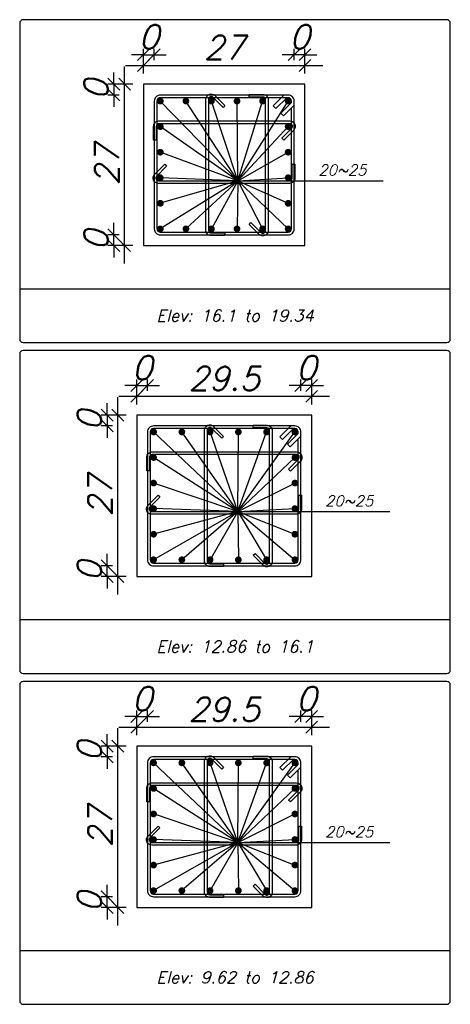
# Model space of a CAD drawing. Header units: inches. Extents: x 826 to 1034, y 702 to 834.
# Tile 17 of 93: x 919.25 to 922.86, y 724.19 to 732.45. Entities that reach past the tile are written whole.
import ezdxf
from ezdxf.enums import TextEntityAlignment as Align

# ---------------------------------------------------------------- set-up
doc = ezdxf.new("R2010")
doc.units = ezdxf.units.IN
doc.header["$MEASUREMENT"] = 0
doc.layers.add('SAZE_DRAWINGS', color=7, linetype='Continuous')
doc.styles.add('SAZE_STYLE', font='romansp.shx', dxfattribs={"oblique": 15})
doc.styles.add('SAZE_STYLE1', font='romant.shx', dxfattribs={"oblique": 15})
doc.dimstyles.new('SAZE_DIM_STYLE', dxfattribs={"dimtxt": 0.2, "dimasz": 0.2, "dimexe": 0.1, "dimexo": 0.05, "dimgap": 0.05, "dimtad": 0, "dimzin": 0, "dimdsep": 46, "dimtxsty": 'SAZE_STYLE', "dimcen": 0.09, "dimclrd": 2, "dimclre": 2, "dimclrt": 3, "dimadec": 0, "dimazin": 0, "dimtfac": 1, "dimtdec": 4, "dimtix": 1, "dimtmove": 1, "dimatfit": 3, "dimfxl": 1, "dimtolj": 1, "dimtzin": 0, "dimarcsym": 0})

# ---------------------------------------------------------------- blocks, each defined once
blk = doc.blocks.new('_Oblique')
at = {"color": 0, "linetype": 'ByBlock', "lineweight": -2}
blk.add_line((-0.5, -0.5), (0.5, 0.5), dxfattribs=at)
blk = doc.blocks.new('*D3677')
at = {"layer": 'Defpoints', "color": 0, "transparency": 16777216}
for p in [(920.2301, 726.5604), (920.3204, 726.6055), (920.3204, 726.5604)]:
    blk.add_point(p, dxfattribs=at)
at = {"layer": 'SAZE_DRAWINGS', "color": 2, "lineweight": -2, "transparency": 16777216}
for p, q in [((920.2301, 726.5604), (920.2301, 726.6555)), ((920.3204, 726.5604), (920.3204, 726.6555)), ((920.2301, 726.6055), (920.1301, 726.6055)), ((920.2301, 726.6055), (920.3204, 726.6055)), ((920.3204, 726.6055), (920.4204, 726.6055))]:
    blk.add_line(p, q, dxfattribs=at)
at = {"layer": 'SAZE_DRAWINGS', "color": 2, "lineweight": -2, "transparency": 16777216, "xscale": 0.1, "yscale": 0.1, "zscale": 0.1}
blk.add_blockref('_Oblique', (920.2301, 726.6055), dxfattribs=at)
at = {"layer": 'SAZE_DRAWINGS', "color": 2, "lineweight": -2, "transparency": 16777216, "xscale": 0.1, "yscale": 0.1, "zscale": 0.1, "rotation": 180}
blk.add_blockref('_Oblique', (920.3204, 726.6055), dxfattribs=at)
at = {"layer": 'SAZE_DRAWINGS', "color": 3, "transparency": 16777216, "insert": (920.2753, 726.7555), "char_height": 0.2, "attachment_point": 5, "style": 'SAZE_STYLE'}
blk.add_mtext('\\A1;0', dxfattribs=at)
blk = doc.blocks.new('*D3678')
at = {"layer": 'Defpoints', "color": 0, "transparency": 16777216}
for p in [(920.2301, 726.4474), (921.698, 726.5152), (921.698, 726.4474)]:
    blk.add_point(p, dxfattribs=at)
at = {"layer": 'SAZE_DRAWINGS', "color": 2, "lineweight": -2, "transparency": 16777216}
for p, q in [((920.2301, 726.4474), (920.2301, 726.5652)), ((921.698, 726.4474), (921.698, 726.5652)), ((920.0801, 726.5152), (921.848, 726.5152))]:
    blk.add_line(p, q, dxfattribs=at)
at = {"layer": 'SAZE_DRAWINGS', "color": 2, "lineweight": -2, "transparency": 16777216, "xscale": 0.1, "yscale": 0.1, "zscale": 0.1, "rotation": 180}
blk.add_blockref('_Oblique', (920.2301, 726.5152), dxfattribs=at)
at = {"layer": 'SAZE_DRAWINGS', "color": 2, "lineweight": -2, "transparency": 16777216, "xscale": 0.1, "yscale": 0.1, "zscale": 0.1}
blk.add_blockref('_Oblique', (921.698, 726.5152), dxfattribs=at)
at = {"layer": 'SAZE_DRAWINGS', "color": 3, "transparency": 16777216, "insert": (920.964, 726.6652), "char_height": 0.2, "attachment_point": 5, "style": 'SAZE_STYLE'}
blk.add_mtext('\\A1;29.5', dxfattribs=at)
blk = doc.blocks.new('*D3679')
at = {"layer": 'Defpoints', "color": 0, "transparency": 16777216}
for p in [(921.6077, 726.6055), (921.6077, 726.5604), (921.698, 726.5604)]:
    blk.add_point(p, dxfattribs=at)
at = {"layer": 'SAZE_DRAWINGS', "color": 2, "lineweight": -2, "transparency": 16777216}
for p, q in [((921.6077, 726.5604), (921.6077, 726.6555)), ((921.698, 726.5604), (921.698, 726.6555)), ((921.6077, 726.6055), (921.5077, 726.6055)), ((921.698, 726.6055), (921.6077, 726.6055)), ((921.698, 726.6055), (921.798, 726.6055))]:
    blk.add_line(p, q, dxfattribs=at)
at = {"layer": 'SAZE_DRAWINGS', "color": 2, "lineweight": -2, "transparency": 16777216, "xscale": 0.1, "yscale": 0.1, "zscale": 0.1}
blk.add_blockref('_Oblique', (921.6077, 726.6055), dxfattribs=at)
at = {"layer": 'SAZE_DRAWINGS', "color": 2, "lineweight": -2, "transparency": 16777216, "xscale": 0.1, "yscale": 0.1, "zscale": 0.1, "rotation": 180}
blk.add_blockref('_Oblique', (921.698, 726.6055), dxfattribs=at)
at = {"layer": 'SAZE_DRAWINGS', "color": 3, "transparency": 16777216, "insert": (921.6528, 726.7555), "char_height": 0.2, "attachment_point": 5, "style": 'SAZE_STYLE'}
blk.add_mtext('\\A1;0', dxfattribs=at)
blk = doc.blocks.new('*D3680')
at = {"layer": 'Defpoints', "color": 0, "transparency": 16777216}
for p in [(919.9817, 725.0925), (920.0269, 725.0925), (920.0269, 725.0021)]:
    blk.add_point(p, dxfattribs=at)
at = {"layer": 'SAZE_DRAWINGS', "color": 2, "lineweight": -2, "transparency": 16777216}
for p, q in [((919.9817, 725.0925), (919.9817, 725.1925)), ((920.0269, 725.0925), (919.9317, 725.0925)), ((919.9817, 725.0021), (919.9817, 725.0925)), ((920.0269, 725.0021), (919.9317, 725.0021)), ((919.9817, 725.0021), (919.9817, 724.9021))]:
    blk.add_line(p, q, dxfattribs=at)
at = {"layer": 'SAZE_DRAWINGS', "color": 2, "lineweight": -2, "transparency": 16777216, "xscale": 0.1, "yscale": 0.1, "zscale": 0.1}
for p, rotation in [((919.9817, 725.0925), 270), ((919.9817, 725.0021), 90)]:
    blk.add_blockref('_Oblique', p, dxfattribs=dict(at, rotation=rotation))
at = {"layer": 'SAZE_DRAWINGS', "color": 3, "transparency": 16777216, "insert": (919.8317, 725.0473), "char_height": 0.2, "attachment_point": 5, "rotation": 90, "style": 'SAZE_STYLE'}
blk.add_mtext('\\A1;0', dxfattribs=at)
blk = doc.blocks.new('*D3681')
at = {"layer": 'Defpoints', "color": 0, "transparency": 16777216}
for p in [(920.072, 726.3571), (920.1398, 726.3571), (920.1398, 725.0021)]:
    blk.add_point(p, dxfattribs=at)
at = {"layer": 'SAZE_DRAWINGS', "color": 2, "lineweight": -2, "transparency": 16777216}
for p, q in [((920.072, 724.8521), (920.072, 726.5071)), ((920.1398, 726.3571), (920.022, 726.3571)), ((920.1398, 725.0021), (920.022, 725.0021))]:
    blk.add_line(p, q, dxfattribs=at)
at = {"layer": 'SAZE_DRAWINGS', "color": 2, "lineweight": -2, "transparency": 16777216, "xscale": 0.1, "yscale": 0.1, "zscale": 0.1}
for p, rotation in [((920.072, 726.3571), 90), ((920.072, 725.0021), 270)]:
    blk.add_blockref('_Oblique', p, dxfattribs=dict(at, rotation=rotation))
at = {"layer": 'SAZE_DRAWINGS', "color": 3, "transparency": 16777216, "insert": (919.922, 725.6796), "char_height": 0.2, "attachment_point": 5, "rotation": 90, "style": 'SAZE_STYLE'}
blk.add_mtext('\\A1;27', dxfattribs=at)
blk = doc.blocks.new('*D3682')
at = {"layer": 'Defpoints', "color": 0, "transparency": 16777216}
for p in [(920.0269, 726.3571), (919.9817, 726.2668), (920.0269, 726.2668)]:
    blk.add_point(p, dxfattribs=at)
at = {"layer": 'SAZE_DRAWINGS', "color": 2, "lineweight": -2, "transparency": 16777216}
for p, q in [((919.9817, 726.3571), (919.9817, 726.4571)), ((920.0269, 726.3571), (919.9317, 726.3571)), ((919.9817, 726.3571), (919.9817, 726.2668)), ((920.0269, 726.2668), (919.9317, 726.2668)), ((919.9817, 726.2668), (919.9817, 726.1668))]:
    blk.add_line(p, q, dxfattribs=at)
at = {"layer": 'SAZE_DRAWINGS', "color": 2, "lineweight": -2, "transparency": 16777216, "xscale": 0.1, "yscale": 0.1, "zscale": 0.1}
for p, rotation in [((919.9817, 726.3571), 270), ((919.9817, 726.2668), 90)]:
    blk.add_blockref('_Oblique', p, dxfattribs=dict(at, rotation=rotation))
at = {"layer": 'SAZE_DRAWINGS', "color": 3, "transparency": 16777216, "insert": (919.8317, 726.312), "char_height": 0.2, "attachment_point": 5, "rotation": 90, "style": 'SAZE_STYLE'}
blk.add_mtext('\\A1;0', dxfattribs=at)
blk = doc.blocks.new('*D3683')
at = {"layer": 'Defpoints', "color": 0, "transparency": 16777216}
for p in [(920.2301, 729.3381), (920.3204, 729.3832), (920.3204, 729.3381)]:
    blk.add_point(p, dxfattribs=at)
at = {"layer": 'SAZE_DRAWINGS', "color": 2, "lineweight": -2, "transparency": 16777216}
for p, q in [((920.2301, 729.3381), (920.2301, 729.4332)), ((920.3204, 729.3381), (920.3204, 729.4332)), ((920.2301, 729.3832), (920.1301, 729.3832)), ((920.2301, 729.3832), (920.3204, 729.3832)), ((920.3204, 729.3832), (920.4204, 729.3832))]:
    blk.add_line(p, q, dxfattribs=at)
at = {"layer": 'SAZE_DRAWINGS', "color": 2, "lineweight": -2, "transparency": 16777216, "xscale": 0.1, "yscale": 0.1, "zscale": 0.1}
blk.add_blockref('_Oblique', (920.2301, 729.3832), dxfattribs=at)
at = {"layer": 'SAZE_DRAWINGS', "color": 2, "lineweight": -2, "transparency": 16777216, "xscale": 0.1, "yscale": 0.1, "zscale": 0.1, "rotation": 180}
blk.add_blockref('_Oblique', (920.3204, 729.3832), dxfattribs=at)
at = {"layer": 'SAZE_DRAWINGS', "color": 3, "transparency": 16777216, "insert": (920.2753, 729.5332), "char_height": 0.2, "attachment_point": 5, "style": 'SAZE_STYLE'}
blk.add_mtext('\\A1;0', dxfattribs=at)
blk = doc.blocks.new('*D3684')
at = {"layer": 'Defpoints', "color": 0, "transparency": 16777216}
for p in [(921.698, 729.2929), (920.2301, 729.2252), (921.698, 729.2252)]:
    blk.add_point(p, dxfattribs=at)
at = {"layer": 'SAZE_DRAWINGS', "color": 2, "lineweight": -2, "transparency": 16777216}
for p, q in [((920.2301, 729.2252), (920.2301, 729.3429)), ((921.698, 729.2252), (921.698, 729.3429)), ((920.0801, 729.2929), (921.848, 729.2929))]:
    blk.add_line(p, q, dxfattribs=at)
at = {"layer": 'SAZE_DRAWINGS', "color": 2, "lineweight": -2, "transparency": 16777216, "xscale": 0.1, "yscale": 0.1, "zscale": 0.1, "rotation": 180}
blk.add_blockref('_Oblique', (920.2301, 729.2929), dxfattribs=at)
at = {"layer": 'SAZE_DRAWINGS', "color": 2, "lineweight": -2, "transparency": 16777216, "xscale": 0.1, "yscale": 0.1, "zscale": 0.1}
blk.add_blockref('_Oblique', (921.698, 729.2929), dxfattribs=at)
at = {"layer": 'SAZE_DRAWINGS', "color": 3, "transparency": 16777216, "insert": (920.964, 729.4429), "char_height": 0.2, "attachment_point": 5, "style": 'SAZE_STYLE'}
blk.add_mtext('\\A1;29.5', dxfattribs=at)
blk = doc.blocks.new('*D3685')
at = {"layer": 'Defpoints', "color": 0, "transparency": 16777216}
for p in [(921.6077, 729.3832), (921.6077, 729.3381), (921.698, 729.3381)]:
    blk.add_point(p, dxfattribs=at)
at = {"layer": 'SAZE_DRAWINGS', "color": 2, "lineweight": -2, "transparency": 16777216}
for p, q in [((921.6077, 729.3381), (921.6077, 729.4332)), ((921.698, 729.3381), (921.698, 729.4332)), ((921.6077, 729.3832), (921.5077, 729.3832)), ((921.698, 729.3832), (921.6077, 729.3832)), ((921.698, 729.3832), (921.798, 729.3832))]:
    blk.add_line(p, q, dxfattribs=at)
at = {"layer": 'SAZE_DRAWINGS', "color": 2, "lineweight": -2, "transparency": 16777216, "xscale": 0.1, "yscale": 0.1, "zscale": 0.1}
blk.add_blockref('_Oblique', (921.6077, 729.3832), dxfattribs=at)
at = {"layer": 'SAZE_DRAWINGS', "color": 2, "lineweight": -2, "transparency": 16777216, "xscale": 0.1, "yscale": 0.1, "zscale": 0.1, "rotation": 180}
blk.add_blockref('_Oblique', (921.698, 729.3832), dxfattribs=at)
at = {"layer": 'SAZE_DRAWINGS', "color": 3, "transparency": 16777216, "insert": (921.6528, 729.5332), "char_height": 0.2, "attachment_point": 5, "style": 'SAZE_STYLE'}
blk.add_mtext('\\A1;0', dxfattribs=at)
blk = doc.blocks.new('*D3686')
at = {"layer": 'Defpoints', "color": 0, "transparency": 16777216}
for p in [(919.9817, 727.8702), (920.0269, 727.8702), (920.0269, 727.7798)]:
    blk.add_point(p, dxfattribs=at)
at = {"layer": 'SAZE_DRAWINGS', "color": 2, "lineweight": -2, "transparency": 16777216}
for p, q in [((919.9817, 727.8702), (919.9817, 727.9702)), ((920.0269, 727.8702), (919.9317, 727.8702)), ((919.9817, 727.7798), (919.9817, 727.8702)), ((920.0269, 727.7798), (919.9317, 727.7798)), ((919.9817, 727.7798), (919.9817, 727.6798))]:
    blk.add_line(p, q, dxfattribs=at)
at = {"layer": 'SAZE_DRAWINGS', "color": 2, "lineweight": -2, "transparency": 16777216, "xscale": 0.1, "yscale": 0.1, "zscale": 0.1}
for p, rotation in [((919.9817, 727.8702), 270), ((919.9817, 727.7798), 90)]:
    blk.add_blockref('_Oblique', p, dxfattribs=dict(at, rotation=rotation))
at = {"layer": 'SAZE_DRAWINGS', "color": 3, "transparency": 16777216, "insert": (919.8317, 727.825), "char_height": 0.2, "attachment_point": 5, "rotation": 90, "style": 'SAZE_STYLE'}
blk.add_mtext('\\A1;0', dxfattribs=at)
blk = doc.blocks.new('*D3687')
at = {"layer": 'Defpoints', "color": 0, "transparency": 16777216}
for p in [(920.072, 729.1348), (920.1398, 729.1348), (920.1398, 727.7798)]:
    blk.add_point(p, dxfattribs=at)
at = {"layer": 'SAZE_DRAWINGS', "color": 2, "lineweight": -2, "transparency": 16777216}
for p, q in [((920.072, 727.6298), (920.072, 729.2848)), ((920.1398, 729.1348), (920.022, 729.1348)), ((920.1398, 727.7798), (920.022, 727.7798))]:
    blk.add_line(p, q, dxfattribs=at)
at = {"layer": 'SAZE_DRAWINGS', "color": 2, "lineweight": -2, "transparency": 16777216, "xscale": 0.1, "yscale": 0.1, "zscale": 0.1}
for p, rotation in [((920.072, 729.1348), 90), ((920.072, 727.7798), 270)]:
    blk.add_blockref('_Oblique', p, dxfattribs=dict(at, rotation=rotation))
at = {"layer": 'SAZE_DRAWINGS', "color": 3, "transparency": 16777216, "insert": (919.922, 728.4573), "char_height": 0.2, "attachment_point": 5, "rotation": 90, "style": 'SAZE_STYLE'}
blk.add_mtext('\\A1;27', dxfattribs=at)
blk = doc.blocks.new('*D3688')
at = {"layer": 'Defpoints', "color": 0, "transparency": 16777216}
for p in [(920.0269, 729.1348), (919.9817, 729.0445), (920.0269, 729.0445)]:
    blk.add_point(p, dxfattribs=at)
at = {"layer": 'SAZE_DRAWINGS', "color": 2, "lineweight": -2, "transparency": 16777216}
for p, q in [((919.9817, 729.1348), (919.9817, 729.2348)), ((920.0269, 729.1348), (919.9317, 729.1348)), ((919.9817, 729.1348), (919.9817, 729.0445)), ((920.0269, 729.0445), (919.9317, 729.0445)), ((919.9817, 729.0445), (919.9817, 728.9445))]:
    blk.add_line(p, q, dxfattribs=at)
at = {"layer": 'SAZE_DRAWINGS', "color": 2, "lineweight": -2, "transparency": 16777216, "xscale": 0.1, "yscale": 0.1, "zscale": 0.1}
for p, rotation in [((919.9817, 729.1348), 270), ((919.9817, 729.0445), 90)]:
    blk.add_blockref('_Oblique', p, dxfattribs=dict(at, rotation=rotation))
at = {"layer": 'SAZE_DRAWINGS', "color": 3, "transparency": 16777216, "insert": (919.8317, 729.0897), "char_height": 0.2, "attachment_point": 5, "rotation": 90, "style": 'SAZE_STYLE'}
blk.add_mtext('\\A1;0', dxfattribs=at)
blk = doc.blocks.new('*D3535')
at = {"layer": 'Defpoints', "color": 0, "transparency": 16777216}
for p in [(920.3769, 732.1609), (920.2866, 732.1158), (920.3769, 732.1158)]:
    blk.add_point(p, dxfattribs=at)
at = {"layer": 'SAZE_DRAWINGS', "color": 2, "lineweight": -2, "transparency": 16777216}
for p, q in [((920.2866, 732.1609), (920.1866, 732.1609)), ((920.2866, 732.1158), (920.2866, 732.2109)), ((920.2866, 732.1609), (920.3769, 732.1609)), ((920.3769, 732.1158), (920.3769, 732.2109)), ((920.3769, 732.1609), (920.4769, 732.1609))]:
    blk.add_line(p, q, dxfattribs=at)
at = {"layer": 'SAZE_DRAWINGS', "color": 2, "lineweight": -2, "transparency": 16777216, "xscale": 0.1, "yscale": 0.1, "zscale": 0.1}
blk.add_blockref('_Oblique', (920.2866, 732.1609), dxfattribs=at)
at = {"layer": 'SAZE_DRAWINGS', "color": 2, "lineweight": -2, "transparency": 16777216, "xscale": 0.1, "yscale": 0.1, "zscale": 0.1, "rotation": 180}
blk.add_blockref('_Oblique', (920.3769, 732.1609), dxfattribs=at)
at = {"layer": 'SAZE_DRAWINGS', "color": 3, "transparency": 16777216, "insert": (920.3317, 732.3109), "char_height": 0.2, "attachment_point": 5, "style": 'SAZE_STYLE'}
blk.add_mtext('\\A1;0', dxfattribs=at)
blk = doc.blocks.new('*D3536')
at = {"layer": 'Defpoints', "color": 0, "transparency": 16777216}
for p in [(921.6415, 732.0706), (920.2866, 732.0029), (921.6415, 732.0029)]:
    blk.add_point(p, dxfattribs=at)
at = {"layer": 'SAZE_DRAWINGS', "color": 2, "lineweight": -2, "transparency": 16777216}
for p, q in [((920.1366, 732.0706), (921.7915, 732.0706)), ((920.2866, 732.0029), (920.2866, 732.1206)), ((921.6415, 732.0029), (921.6415, 732.1206))]:
    blk.add_line(p, q, dxfattribs=at)
at = {"layer": 'SAZE_DRAWINGS', "color": 2, "lineweight": -2, "transparency": 16777216, "xscale": 0.1, "yscale": 0.1, "zscale": 0.1, "rotation": 180}
blk.add_blockref('_Oblique', (920.2866, 732.0706), dxfattribs=at)
at = {"layer": 'SAZE_DRAWINGS', "color": 2, "lineweight": -2, "transparency": 16777216, "xscale": 0.1, "yscale": 0.1, "zscale": 0.1}
blk.add_blockref('_Oblique', (921.6415, 732.0706), dxfattribs=at)
at = {"layer": 'SAZE_DRAWINGS', "color": 3, "transparency": 16777216, "insert": (920.964, 732.2206), "char_height": 0.2, "attachment_point": 5, "style": 'SAZE_STYLE'}
blk.add_mtext('\\A1;27', dxfattribs=at)
blk = doc.blocks.new('*D3537')
at = {"layer": 'Defpoints', "color": 0, "transparency": 16777216}
for p in [(921.5512, 732.1609), (921.5512, 732.1158), (921.6415, 732.1158)]:
    blk.add_point(p, dxfattribs=at)
at = {"layer": 'SAZE_DRAWINGS', "color": 2, "lineweight": -2, "transparency": 16777216}
for p, q in [((921.5512, 732.1609), (921.4512, 732.1609)), ((921.5512, 732.1158), (921.5512, 732.2109)), ((921.6415, 732.1609), (921.5512, 732.1609)), ((921.6415, 732.1158), (921.6415, 732.2109)), ((921.6415, 732.1609), (921.7415, 732.1609))]:
    blk.add_line(p, q, dxfattribs=at)
at = {"layer": 'SAZE_DRAWINGS', "color": 2, "lineweight": -2, "transparency": 16777216, "xscale": 0.1, "yscale": 0.1, "zscale": 0.1}
blk.add_blockref('_Oblique', (921.5512, 732.1609), dxfattribs=at)
at = {"layer": 'SAZE_DRAWINGS', "color": 2, "lineweight": -2, "transparency": 16777216, "xscale": 0.1, "yscale": 0.1, "zscale": 0.1, "rotation": 180}
blk.add_blockref('_Oblique', (921.6415, 732.1609), dxfattribs=at)
at = {"layer": 'SAZE_DRAWINGS', "color": 3, "transparency": 16777216, "insert": (921.5964, 732.3109), "char_height": 0.2, "attachment_point": 5, "style": 'SAZE_STYLE'}
blk.add_mtext('\\A1;0', dxfattribs=at)
blk = doc.blocks.new('*D3538')
at = {"layer": 'Defpoints', "color": 0, "transparency": 16777216}
for p in [(920.0381, 730.6479), (920.0833, 730.6479), (920.0833, 730.5576)]:
    blk.add_point(p, dxfattribs=at)
at = {"layer": 'SAZE_DRAWINGS', "color": 2, "lineweight": -2, "transparency": 16777216}
for p, q in [((920.0381, 730.6479), (920.0381, 730.7479)), ((920.0833, 730.6479), (919.9881, 730.6479)), ((920.0381, 730.5576), (920.0381, 730.6479)), ((920.0833, 730.5576), (919.9881, 730.5576)), ((920.0381, 730.5576), (920.0381, 730.4576))]:
    blk.add_line(p, q, dxfattribs=at)
at = {"layer": 'SAZE_DRAWINGS', "color": 2, "lineweight": -2, "transparency": 16777216, "xscale": 0.1, "yscale": 0.1, "zscale": 0.1}
for p, rotation in [((920.0381, 730.6479), 270), ((920.0381, 730.5576), 90)]:
    blk.add_blockref('_Oblique', p, dxfattribs=dict(at, rotation=rotation))
at = {"layer": 'SAZE_DRAWINGS', "color": 3, "transparency": 16777216, "insert": (919.8881, 730.6027), "char_height": 0.2, "attachment_point": 5, "rotation": 90, "style": 'SAZE_STYLE'}
blk.add_mtext('\\A1;0', dxfattribs=at)
blk = doc.blocks.new('*D3539')
at = {"layer": 'Defpoints', "color": 0, "transparency": 16777216}
for p in [(920.1285, 731.9125), (920.1962, 731.9125), (920.1962, 730.5576)]:
    blk.add_point(p, dxfattribs=at)
at = {"layer": 'SAZE_DRAWINGS', "color": 2, "lineweight": -2, "transparency": 16777216}
for p, q in [((920.1285, 730.4076), (920.1285, 732.0625)), ((920.1962, 731.9125), (920.0785, 731.9125)), ((920.1962, 730.5576), (920.0785, 730.5576))]:
    blk.add_line(p, q, dxfattribs=at)
at = {"layer": 'SAZE_DRAWINGS', "color": 2, "lineweight": -2, "transparency": 16777216, "xscale": 0.1, "yscale": 0.1, "zscale": 0.1}
for p, rotation in [((920.1285, 731.9125), 90), ((920.1285, 730.5576), 270)]:
    blk.add_blockref('_Oblique', p, dxfattribs=dict(at, rotation=rotation))
at = {"layer": 'SAZE_DRAWINGS', "color": 3, "transparency": 16777216, "insert": (919.9785, 731.235), "char_height": 0.2, "attachment_point": 5, "rotation": 90, "style": 'SAZE_STYLE'}
blk.add_mtext('\\A1;27', dxfattribs=at)
blk = doc.blocks.new('*D3540')
at = {"layer": 'Defpoints', "color": 0, "transparency": 16777216}
for p in [(920.0833, 731.9125), (920.0381, 731.8222), (920.0833, 731.8222)]:
    blk.add_point(p, dxfattribs=at)
at = {"layer": 'SAZE_DRAWINGS', "color": 2, "lineweight": -2, "transparency": 16777216}
for p, q in [((920.0381, 731.9125), (920.0381, 732.0125)), ((920.0833, 731.9125), (919.9881, 731.9125)), ((920.0381, 731.9125), (920.0381, 731.8222)), ((920.0833, 731.8222), (919.9881, 731.8222)), ((920.0381, 731.8222), (920.0381, 731.7222))]:
    blk.add_line(p, q, dxfattribs=at)
at = {"layer": 'SAZE_DRAWINGS', "color": 2, "lineweight": -2, "transparency": 16777216, "xscale": 0.1, "yscale": 0.1, "zscale": 0.1}
for p, rotation in [((920.0381, 731.9125), 270), ((920.0381, 731.8222), 90)]:
    blk.add_blockref('_Oblique', p, dxfattribs=dict(at, rotation=rotation))
at = {"layer": 'SAZE_DRAWINGS', "color": 3, "transparency": 16777216, "insert": (919.8881, 731.8674), "char_height": 0.2, "attachment_point": 5, "rotation": 90, "style": 'SAZE_STYLE'}
blk.add_mtext('\\A1;0', dxfattribs=at)

msp = doc.modelspace()

# ---------------------------------------------------------------- linework, layer by layer
at = {"layer": 'SAZE_DRAWINGS', "color": 2}
for p, q in [((921.077, 731.1024), (920.4277, 731.7714)), ((921.077, 731.1024), (920.6422, 731.7714)), ((921.077, 731.1024), (920.8568, 731.7714)), ((921.077, 731.1024), (921.0713, 731.7714)), ((921.077, 731.1024), (921.2859, 731.7714)), ((921.077, 731.1024), (921.5004, 731.7714)), ((921.077, 731.1024), (920.4277, 731.5569)), ((921.077, 731.1024), (921.5004, 731.5569)), ((921.077, 731.1024), (920.4277, 731.3423)), ((921.077, 731.1024), (921.5004, 731.3423)), ((921.077, 731.1024), (920.4277, 731.1278)), ((921.077, 731.1024), (920.4277, 730.6987)), ((921.077, 731.1024), (920.4277, 730.9132)), ((921.077, 731.1024), (920.6422, 730.6987)), ((921.077, 731.1024), (920.8568, 730.6987)), ((921.077, 731.1024), (921.0713, 730.6987)), ((921.077, 731.1024), (921.5004, 731.1278)), ((921.077, 731.1024), (922.2964, 731.1024)), ((921.077, 731.1024), (921.2859, 730.6987)), ((921.077, 731.1024), (921.5004, 730.6987)), ((921.077, 731.1024), (921.5004, 730.9132)), ((921.077, 728.3247), (920.3712, 728.9937)), ((921.077, 728.3247), (920.6084, 728.9937)), ((921.077, 728.3247), (920.8455, 728.9937)), ((921.077, 728.3247), (921.0826, 728.9937)), ((921.077, 728.3247), (921.3197, 728.9937)), ((921.077, 728.3247), (921.5568, 728.9937)), ((921.077, 728.3247), (920.3712, 728.7791)), ((921.077, 728.3247), (921.5568, 728.7791)), ((921.077, 728.3247), (920.3712, 728.5646)), ((921.077, 728.3247), (921.5568, 728.5646)), ((921.077, 728.3247), (920.3712, 728.3501)), ((921.077, 728.3247), (921.5568, 728.3501)), ((921.077, 728.3247), (920.3712, 727.921)), ((921.077, 728.3247), (920.3712, 728.1355)), ((921.077, 728.3247), (920.6084, 727.921)), ((921.077, 728.3247), (920.8455, 727.921)), ((921.077, 728.3247), (922.3529, 728.3247)), ((921.077, 728.3247), (921.0826, 727.921)), ((921.077, 728.3247), (921.3197, 727.921)), ((921.077, 728.3247), (921.5568, 727.921)), ((921.077, 728.3247), (921.5568, 728.1355)), ((921.077, 725.547), (920.3712, 726.216)), ((921.077, 725.547), (920.6084, 726.216)), ((921.077, 725.547), (920.8455, 726.216)), ((921.077, 725.547), (921.0826, 726.216)), ((921.077, 725.547), (921.3197, 726.216)), ((921.077, 725.547), (921.5568, 726.216)), ((921.077, 725.547), (920.3712, 726.0014)), ((921.077, 725.547), (921.5568, 726.0014)), ((921.077, 725.547), (920.3712, 725.7869)), ((921.077, 725.547), (921.5568, 725.7869)), ((921.077, 725.547), (920.3712, 725.5724)), ((921.077, 725.547), (920.3712, 725.1433)), ((921.077, 725.547), (920.3712, 725.3578)), ((921.077, 725.547), (920.6084, 725.1433)), ((921.077, 725.547), (920.8455, 725.1433)), ((921.077, 725.547), (921.5568, 725.5724)), ((921.077, 725.547), (922.3529, 725.547)), ((921.077, 725.547), (921.0826, 725.1433)), ((921.077, 725.547), (921.3197, 725.1433)), ((921.077, 725.547), (921.5568, 725.1433)), ((921.077, 725.547), (921.5568, 725.3578))]:
    msp.add_line(p, q, dxfattribs=at)
at = {"layer": 'SAZE_DRAWINGS', "color": 8}
for p, q in [((919.2477, 730.1962), (922.861, 730.1962)), ((919.2477, 727.4185), (922.861, 727.4185)), ((919.2477, 724.6408), (922.861, 724.6408))]:
    msp.add_line(p, q, dxfattribs=at)
for points in [[(919.276, 729.7446), (922.8328, 729.7446, 0.414214), (922.861, 729.7728), (922.861, 732.4263, 0.414214), (922.8328, 732.4545), (919.276, 732.4545, 0.414214), (919.2477, 732.4263), (919.2477, 729.7728, 0.414214)], [(919.276, 726.9669), (922.8328, 726.9669, 0.414214), (922.861, 726.9951), (922.861, 729.6486, 0.414214), (922.8328, 729.6768), (919.276, 729.6768, 0.414214), (919.2477, 729.6486), (919.2477, 726.9951, 0.414214)], [(919.276, 724.1891), (922.8328, 724.1891, 0.414214), (922.861, 724.2174), (922.861, 726.8709, 0.414214), (922.8328, 726.8991), (919.276, 726.8991, 0.414214), (919.2477, 726.8709), (919.2477, 724.2174, 0.414214)]]:
    msp.add_lwpolyline(points, format="xyb", close=True, dxfattribs=at)
at = {"layer": 'SAZE_DRAWINGS', "color": 3}
for points in [[(920.2866, 730.5576), (921.6415, 730.5576), (921.6415, 731.9125), (920.2866, 731.9125)], [(920.2301, 727.7798), (921.698, 727.7798), (921.698, 729.1348), (920.2301, 729.1348)], [(920.2301, 725.0021), (921.698, 725.0021), (921.698, 726.3571), (920.2301, 726.3571)]]:
    msp.add_lwpolyline(points, close=True, dxfattribs=at)
at = {"layer": 'SAZE_DRAWINGS', "color": 4}
for points in [[(920.4277, 730.6479), (921.5004, 730.6479, 0.414214), (921.5512, 730.6987), (921.5512, 731.7714, 0.414214), (921.5004, 731.8222), (920.4277, 731.8222, 0.414214), (920.3769, 731.7714), (920.3769, 730.6987, 0.414214)], [(920.9697, 730.6422), (920.8545, 730.6422, -0.414214), (920.8093, 730.6874), (920.8093, 731.7859, -0.668112), (920.8864, 731.8178), (920.9702, 731.7341), (920.9542, 731.7182), (920.8705, 731.8019, 0.668112), (920.8319, 731.7859), (920.8319, 730.6874, 0.414214), (920.8545, 730.6648), (920.9697, 730.6648)], [(921.1729, 731.8278), (921.2881, 731.8278, -0.414214), (921.3333, 731.7827), (921.3333, 730.6842, -0.668179), (921.2562, 730.6523), (921.1725, 730.736), (921.1885, 730.7519), (921.2721, 730.6683, 0.668179), (921.3107, 730.6842), (921.3107, 731.7827, 0.414214), (921.2881, 731.8052), (921.1729, 731.8052)], [(920.3712, 731.4439), (920.3712, 731.5591, -0.414214), (920.4164, 731.6043), (921.5149, 731.6043, -0.668245), (921.5468, 731.5271), (921.4631, 731.4435), (921.4471, 731.4595), (921.5308, 731.5431, 0.668245), (921.5149, 731.5817), (920.4164, 731.5817, 0.414214), (920.3938, 731.5591), (920.3938, 731.4439)], [(921.5568, 731.2407), (921.5568, 731.1255, -0.414214), (921.5117, 731.0803), (920.4132, 731.0803, -0.668179), (920.3813, 731.1574), (920.465, 731.2411), (920.4809, 731.2252), (920.3972, 731.1415, 0.668179), (920.4132, 731.1029), (921.5117, 731.1029, 0.414214), (921.5343, 731.1255), (921.5343, 731.2407)], [(920.3712, 727.8702), (921.5568, 727.8702, 0.414214), (921.6077, 727.921), (921.6077, 728.9937, 0.414214), (921.5568, 729.0445), (920.3712, 729.0445, 0.414214), (920.3204, 728.9937), (920.3204, 727.921, 0.414214)], [(920.9584, 727.8645), (920.8432, 727.8645, -0.414214), (920.798, 727.9097), (920.798, 729.0082, -0.668112), (920.8751, 729.0401), (920.9589, 728.9564), (920.9429, 728.9405), (920.8592, 729.0241, 0.668112), (920.8206, 729.0082), (920.8206, 727.9097, 0.414214), (920.8432, 727.8871), (920.9584, 727.8871)], [(921.2068, 729.0501), (921.322, 729.0501, -0.414214), (921.3671, 729.005), (921.3671, 727.9065, -0.668179), (921.29, 727.8746), (921.2064, 727.9583), (921.2223, 727.9742), (921.306, 727.8906, 0.668179), (921.3446, 727.9065), (921.3446, 729.005, 0.414214), (921.322, 729.0275), (921.2068, 729.0275)], [(920.3148, 728.6662), (920.3148, 728.7814, -0.414214), (920.3599, 728.8265), (921.5713, 728.8265, -0.668245), (921.6032, 728.7494), (921.5195, 728.6658), (921.5036, 728.6817), (921.5873, 728.7654, 0.668245), (921.5713, 728.804), (920.3599, 728.804, 0.414214), (920.3374, 728.7814), (920.3374, 728.6662)], [(921.6133, 728.463), (921.6133, 728.3478, -0.414214), (921.5681, 728.3026), (920.3567, 728.3026, -0.668179), (920.3248, 728.3797), (920.4085, 728.4634), (920.4245, 728.4475), (920.3408, 728.3638, 0.668179), (920.3567, 728.3252), (921.5681, 728.3252, 0.414214), (921.5907, 728.3478), (921.5907, 728.463)], [(920.3712, 725.0925), (921.5568, 725.0925, 0.414214), (921.6077, 725.1433), (921.6077, 726.216, 0.414214), (921.5568, 726.2668), (920.3712, 726.2668, 0.414214), (920.3204, 726.216), (920.3204, 725.1433, 0.414214)], [(920.9584, 725.0868), (920.8432, 725.0868, -0.414214), (920.798, 725.132), (920.798, 726.2305, -0.668112), (920.8751, 726.2624), (920.9589, 726.1787), (920.9429, 726.1627), (920.8592, 726.2464, 0.668112), (920.8206, 726.2305), (920.8206, 725.132, 0.414214), (920.8432, 725.1094), (920.9584, 725.1094)], [(921.2068, 726.2724), (921.322, 726.2724, -0.414214), (921.3671, 726.2272), (921.3671, 725.1288, -0.668179), (921.29, 725.0969), (921.2064, 725.1805), (921.2223, 725.1965), (921.306, 725.1128, 0.668179), (921.3446, 725.1288), (921.3446, 726.2272, 0.414214), (921.322, 726.2498), (921.2068, 726.2498)], [(920.3148, 725.8885), (920.3148, 726.0037, -0.414214), (920.3599, 726.0488), (921.5713, 726.0488, -0.668245), (921.6032, 725.9717), (921.5195, 725.8881), (921.5036, 725.904), (921.5873, 725.9877, 0.668245), (921.5713, 726.0263), (920.3599, 726.0263, 0.414214), (920.3374, 726.0037), (920.3374, 725.8885)], [(921.6133, 725.6853), (921.6133, 725.5701, -0.414214), (921.5681, 725.5249), (920.3567, 725.5249, -0.668179), (920.3248, 725.602), (920.4085, 725.6857), (920.4245, 725.6698), (920.3408, 725.586, 0.668179), (920.3567, 725.5475), (921.5681, 725.5475, 0.414214), (921.5907, 725.5701), (921.5907, 725.6853)]]:
    msp.add_lwpolyline(points, format="xyb", close=True, dxfattribs=at)
for points in [[(921.488, 731.7996), (921.3976, 731.7093), (921.3751, 731.7319), (921.4654, 731.8222)], [(921.5286, 731.759), (921.4383, 731.6686), (921.4609, 731.6461), (921.5512, 731.7364)], [(921.5444, 729.0219), (921.4541, 728.9316), (921.4315, 728.9542), (921.5218, 729.0445)], [(921.5851, 728.9813), (921.4947, 728.8909), (921.5173, 728.8683), (921.6077, 728.9587)], [(921.5444, 726.2442), (921.4541, 726.1539), (921.4315, 726.1765), (921.5218, 726.2668)], [(921.5851, 726.2036), (921.4947, 726.1132), (921.5173, 726.0906), (921.6077, 726.181)]]:
    msp.add_lwpolyline(points, dxfattribs=at)
at = {"layer": 'SAZE_DRAWINGS', "color": 6, "const_width": 0.0282}
for points in [[(920.4136, 731.7714, 1), (920.4418, 731.7714, 1)], [(920.6281, 731.7714, 1), (920.6564, 731.7714, 1)], [(920.8427, 731.7714, 1), (920.8709, 731.7714, 1)], [(921.0572, 731.7714, 1), (921.0854, 731.7714, 1)], [(921.2717, 731.7714, 1), (921.3, 731.7714, 1)], [(921.4863, 731.7714, 1), (921.5145, 731.7714, 1)], [(920.4136, 731.5569, 1), (920.4418, 731.5569, 1)], [(921.4863, 731.5569, 1), (921.5145, 731.5569, 1)], [(920.4136, 731.3423, 1), (920.4418, 731.3423, 1)], [(921.4863, 731.3423, 1), (921.5145, 731.3423, 1)], [(920.4136, 731.1278, 1), (920.4418, 731.1278, 1)], [(921.4863, 731.1278, 1), (921.5145, 731.1278, 1)], [(920.4136, 730.9132, 1), (920.4418, 730.9132, 1)], [(921.4863, 730.9132, 1), (921.5145, 730.9132, 1)], [(920.4136, 730.6987, 1), (920.4418, 730.6987, 1)], [(920.6281, 730.6987, 1), (920.6564, 730.6987, 1)], [(920.8427, 730.6987, 1), (920.8709, 730.6987, 1)], [(921.0572, 730.6987, 1), (921.0854, 730.6987, 1)], [(921.2717, 730.6987, 1), (921.3, 730.6987, 1)], [(921.4863, 730.6987, 1), (921.5145, 730.6987, 1)], [(920.3571, 728.9937, 1), (920.3854, 728.9937, 1)], [(920.5942, 728.9937, 1), (920.6225, 728.9937, 1)], [(920.8314, 728.9937, 1), (920.8596, 728.9937, 1)], [(921.0685, 728.9937, 1), (921.0967, 728.9937, 1)], [(921.3056, 728.9937, 1), (921.3338, 728.9937, 1)], [(921.5427, 728.9937, 1), (921.571, 728.9937, 1)], [(920.3571, 728.7791, 1), (920.3854, 728.7791, 1)], [(921.5427, 728.7791, 1), (921.571, 728.7791, 1)], [(920.3571, 728.5646, 1), (920.3854, 728.5646, 1)], [(921.5427, 728.5646, 1), (921.571, 728.5646, 1)], [(920.3571, 728.3501, 1), (920.3854, 728.3501, 1)], [(921.5427, 728.3501, 1), (921.571, 728.3501, 1)], [(920.3571, 728.1355, 1), (920.3854, 728.1355, 1)], [(921.5427, 728.1355, 1), (921.571, 728.1355, 1)], [(920.3571, 727.921, 1), (920.3854, 727.921, 1)], [(920.5942, 727.921, 1), (920.6225, 727.921, 1)], [(920.8314, 727.921, 1), (920.8596, 727.921, 1)], [(921.0685, 727.921, 1), (921.0967, 727.921, 1)], [(921.3056, 727.921, 1), (921.3338, 727.921, 1)], [(921.5427, 727.921, 1), (921.571, 727.921, 1)], [(920.3571, 726.216, 1), (920.3854, 726.216, 1)], [(920.5942, 726.216, 1), (920.6225, 726.216, 1)], [(920.8314, 726.216, 1), (920.8596, 726.216, 1)], [(921.0685, 726.216, 1), (921.0967, 726.216, 1)], [(921.3056, 726.216, 1), (921.3338, 726.216, 1)], [(921.5427, 726.216, 1), (921.571, 726.216, 1)], [(920.3571, 726.0014, 1), (920.3854, 726.0014, 1)], [(921.5427, 726.0014, 1), (921.571, 726.0014, 1)], [(920.3571, 725.7869, 1), (920.3854, 725.7869, 1)], [(921.5427, 725.7869, 1), (921.571, 725.7869, 1)], [(920.3571, 725.5724, 1), (920.3854, 725.5724, 1)], [(921.5427, 725.5724, 1), (921.571, 725.5724, 1)], [(920.3571, 725.3578, 1), (920.3854, 725.3578, 1)], [(921.5427, 725.3578, 1), (921.571, 725.3578, 1)], [(920.3571, 725.1433, 1), (920.3854, 725.1433, 1)], [(920.5942, 725.1433, 1), (920.6225, 725.1433, 1)], [(920.8314, 725.1433, 1), (920.8596, 725.1433, 1)], [(921.0685, 725.1433, 1), (921.0967, 725.1433, 1)], [(921.3056, 725.1433, 1), (921.3338, 725.1433, 1)], [(921.5427, 725.1433, 1), (921.571, 725.1433, 1)]]:
    msp.add_lwpolyline(points, format="xyb", close=True, dxfattribs=at)
at = {"layer": 'SAZE_DRAWINGS', "color": 4}
for points in [[(921.5286, 731.759), (921.5286, 731.7714, 0.414214), (921.5004, 731.7996), (920.4277, 731.7996, 0.414214), (920.3995, 731.7714), (920.3995, 730.6987, 0.414214), (920.4277, 730.6705), (921.5004, 730.6705, 0.414214), (921.5286, 730.6987), (921.5286, 731.7138)], [(921.5851, 728.9813), (921.5851, 728.9937, 0.414214), (921.5568, 729.0219), (920.3712, 729.0219, 0.414214), (920.343, 728.9937), (920.343, 727.921, 0.414214), (920.3712, 727.8928), (921.5568, 727.8928, 0.414214), (921.5851, 727.921), (921.5851, 728.9361)], [(921.5851, 726.2036), (921.5851, 726.216, 0.414214), (921.5568, 726.2442), (920.3712, 726.2442, 0.414214), (920.343, 726.216), (920.343, 725.1433, 0.414214), (920.3712, 725.1151), (921.5568, 725.1151, 0.414214), (921.5851, 725.1433), (921.5851, 726.1584)]]:
    msp.add_lwpolyline(points, format="xyb", dxfattribs=at)

# ---------------------------------------------------------------- texts
at = {"layer": 'SAZE_DRAWINGS', "color": 2, "style": 'SAZE_STYLE', "oblique": 15}
for p in [(921.7544, 731.1475), (921.8109, 728.3698), (921.8109, 725.5921)]:
    msp.add_text('20~25', height=0.09033, dxfattribs=at).set_placement(p)
at = {"layer": 'SAZE_DRAWINGS', "color": 2, "style": 'SAZE_STYLE1', "oblique": 15}
for s, p in [('Elev: 16.1 to 19.34', (921.0544, 729.9704)), ('Elev: 12.86 to 16.1', (921.0544, 727.1927)), ('Elev: 9.62 to 12.86', (921.0544, 724.415))]:
    msp.add_text(s, height=0.099365, dxfattribs=at).set_placement(p, align=Align.MIDDLE_CENTER)

# ---------------------------------------------------------------- dimensions: what is measured, and where the dimension line sits
at = {"layer": 'SAZE_DRAWINGS', "color": 2}
for base, p1, p2, override, picture, middle in [((920.3769, 732.1609), (920.2866, 732.1158), (920.3769, 732.1158), {"dimtxt": 0.2, "dimasz": 0.1, "dimexe": 0.05, "dimexo": 0, "dimgap": 0.05, "dimtad": 1, "dimtoh": 1, "dimdec": 1, "dimlfac": 20, "dimrnd": 4, "dimzin": 8, "dimblk": 'Oblique', "dimdle": 0.15, "dimclrd": 2, "dimclre": 2, "dimclrt": 3}, '*D3535', (920.3317, 732.3109)), ((921.5512, 732.1609), (921.6415, 732.1158), (921.5512, 732.1158), {"dimtxt": 0.2, "dimasz": 0.1, "dimexe": 0.05, "dimexo": 0, "dimgap": 0.05, "dimtad": 1, "dimtoh": 1, "dimdec": 1, "dimlfac": 20, "dimrnd": 4, "dimzin": 8, "dimblk": 'Oblique', "dimdle": 0.15, "dimclrd": 2, "dimclre": 2, "dimclrt": 3}, '*D3537', (921.5964, 732.3109)), ((921.6415, 732.0706), (920.2866, 732.0029), (921.6415, 732.0029), {"dimtxt": 0.2, "dimasz": 0.1, "dimexe": 0.05, "dimexo": 0, "dimgap": 0.05, "dimtad": 1, "dimtoh": 1, "dimdec": 1, "dimlfac": 20, "dimrnd": 0.5, "dimzin": 8, "dimblk": 'Oblique', "dimdle": 0.15, "dimclrd": 2, "dimclre": 2, "dimclrt": 3}, '*D3536', (920.964, 732.2206)), ((920.3204, 729.3832), (920.2301, 729.3381), (920.3204, 729.3381), {"dimtxt": 0.2, "dimasz": 0.1, "dimexe": 0.05, "dimexo": 0, "dimgap": 0.05, "dimtad": 1, "dimtoh": 1, "dimdec": 1, "dimlfac": 20, "dimrnd": 4, "dimzin": 8, "dimblk": 'Oblique', "dimdle": 0.15, "dimclrd": 2, "dimclre": 2, "dimclrt": 3}, '*D3683', (920.2753, 729.5332)), ((921.6077, 729.3832), (921.698, 729.3381), (921.6077, 729.3381), {"dimtxt": 0.2, "dimasz": 0.1, "dimexe": 0.05, "dimexo": 0, "dimgap": 0.05, "dimtad": 1, "dimtoh": 1, "dimdec": 1, "dimlfac": 20, "dimrnd": 4, "dimzin": 8, "dimblk": 'Oblique', "dimdle": 0.15, "dimclrd": 2, "dimclre": 2, "dimclrt": 3}, '*D3685', (921.6528, 729.5332)), ((921.698, 729.2929), (920.2301, 729.2252), (921.698, 729.2252), {"dimtxt": 0.2, "dimasz": 0.1, "dimexe": 0.05, "dimexo": 0, "dimgap": 0.05, "dimtad": 1, "dimtoh": 1, "dimdec": 1, "dimlfac": 20, "dimrnd": 0.5, "dimzin": 8, "dimblk": 'Oblique', "dimdle": 0.15, "dimclrd": 2, "dimclre": 2, "dimclrt": 3}, '*D3684', (920.964, 729.4429)), ((920.3204, 726.6055), (920.2301, 726.5604), (920.3204, 726.5604), {"dimtxt": 0.2, "dimasz": 0.1, "dimexe": 0.05, "dimexo": 0, "dimgap": 0.05, "dimtad": 1, "dimtoh": 1, "dimdec": 1, "dimlfac": 20, "dimrnd": 4, "dimzin": 8, "dimblk": 'Oblique', "dimdle": 0.15, "dimclrd": 2, "dimclre": 2, "dimclrt": 3}, '*D3677', (920.2753, 726.7555)), ((921.6077, 726.6055), (921.698, 726.5604), (921.6077, 726.5604), {"dimtxt": 0.2, "dimasz": 0.1, "dimexe": 0.05, "dimexo": 0, "dimgap": 0.05, "dimtad": 1, "dimtoh": 1, "dimdec": 1, "dimlfac": 20, "dimrnd": 4, "dimzin": 8, "dimblk": 'Oblique', "dimdle": 0.15, "dimclrd": 2, "dimclre": 2, "dimclrt": 3}, '*D3679', (921.6528, 726.7555)), ((921.698, 726.5152), (920.2301, 726.4474), (921.698, 726.4474), {"dimtxt": 0.2, "dimasz": 0.1, "dimexe": 0.05, "dimexo": 0, "dimgap": 0.05, "dimtad": 1, "dimtoh": 1, "dimdec": 1, "dimlfac": 20, "dimrnd": 0.5, "dimzin": 8, "dimblk": 'Oblique', "dimdle": 0.15, "dimclrd": 2, "dimclre": 2, "dimclrt": 3}, '*D3678', (920.964, 726.6652))]:
    dim = msp.add_linear_dim(base=base, p1=p1, p2=p2, dimstyle='SAZE_DIM_STYLE', override=override, dxfattribs=at)
    dim.commit()
    dim.dimension.update_dxf_attribs({"geometry": picture, "text_midpoint": middle})
for base, p1, p2, override, picture, middle in [((920.0381, 731.8222), (920.0833, 731.9125), (920.0833, 731.8222), {"dimtxt": 0.2, "dimasz": 0.1, "dimexe": 0.05, "dimexo": 0, "dimgap": 0.05, "dimtad": 1, "dimtoh": 1, "dimdec": 1, "dimlfac": 20, "dimrnd": 4, "dimzin": 8, "dimblk": 'Oblique', "dimdle": 0.15, "dimclrd": 2, "dimclre": 2, "dimclrt": 3}, '*D3540', (919.8881, 731.8674)), ((920.1285, 731.9125), (920.1962, 730.5576), (920.1962, 731.9125), {"dimtxt": 0.2, "dimasz": 0.1, "dimexe": 0.05, "dimexo": 0, "dimgap": 0.05, "dimtad": 1, "dimtoh": 1, "dimdec": 1, "dimlfac": 20, "dimrnd": 0.5, "dimzin": 8, "dimblk": 'Oblique', "dimdle": 0.15, "dimclrd": 2, "dimclre": 2, "dimclrt": 3}, '*D3539', (919.9785, 731.235)), ((920.0381, 730.6479), (920.0833, 730.5576), (920.0833, 730.6479), {"dimtxt": 0.2, "dimasz": 0.1, "dimexe": 0.05, "dimexo": 0, "dimgap": 0.05, "dimtad": 1, "dimtoh": 1, "dimdec": 1, "dimlfac": 20, "dimrnd": 4, "dimzin": 8, "dimblk": 'Oblique', "dimdle": 0.15, "dimclrd": 2, "dimclre": 2, "dimclrt": 3}, '*D3538', (919.8881, 730.6027)), ((920.072, 729.1348), (920.1398, 727.7798), (920.1398, 729.1348), {"dimtxt": 0.2, "dimasz": 0.1, "dimexe": 0.05, "dimexo": 0, "dimgap": 0.05, "dimtad": 1, "dimtoh": 1, "dimdec": 1, "dimlfac": 20, "dimrnd": 0.5, "dimzin": 8, "dimblk": 'Oblique', "dimdle": 0.15, "dimclrd": 2, "dimclre": 2, "dimclrt": 3}, '*D3687', (919.922, 728.4573)), ((919.9817, 729.0445), (920.0269, 729.1348), (920.0269, 729.0445), {"dimtxt": 0.2, "dimasz": 0.1, "dimexe": 0.05, "dimexo": 0, "dimgap": 0.05, "dimtad": 1, "dimtoh": 1, "dimdec": 1, "dimlfac": 20, "dimrnd": 4, "dimzin": 8, "dimblk": 'Oblique', "dimdle": 0.15, "dimclrd": 2, "dimclre": 2, "dimclrt": 3}, '*D3688', (919.8317, 729.0897)), ((919.9817, 727.8702), (920.0269, 727.7798), (920.0269, 727.8702), {"dimtxt": 0.2, "dimasz": 0.1, "dimexe": 0.05, "dimexo": 0, "dimgap": 0.05, "dimtad": 1, "dimtoh": 1, "dimdec": 1, "dimlfac": 20, "dimrnd": 4, "dimzin": 8, "dimblk": 'Oblique', "dimdle": 0.15, "dimclrd": 2, "dimclre": 2, "dimclrt": 3}, '*D3686', (919.8317, 727.825)), ((919.9817, 726.2668), (920.0269, 726.3571), (920.0269, 726.2668), {"dimtxt": 0.2, "dimasz": 0.1, "dimexe": 0.05, "dimexo": 0, "dimgap": 0.05, "dimtad": 1, "dimtoh": 1, "dimdec": 1, "dimlfac": 20, "dimrnd": 4, "dimzin": 8, "dimblk": 'Oblique', "dimdle": 0.15, "dimclrd": 2, "dimclre": 2, "dimclrt": 3}, '*D3682', (919.8317, 726.312)), ((920.072, 726.3571), (920.1398, 725.0021), (920.1398, 726.3571), {"dimtxt": 0.2, "dimasz": 0.1, "dimexe": 0.05, "dimexo": 0, "dimgap": 0.05, "dimtad": 1, "dimtoh": 1, "dimdec": 1, "dimlfac": 20, "dimrnd": 0.5, "dimzin": 8, "dimblk": 'Oblique', "dimdle": 0.15, "dimclrd": 2, "dimclre": 2, "dimclrt": 3}, '*D3681', (919.922, 725.6796)), ((919.9817, 725.0925), (920.0269, 725.0021), (920.0269, 725.0925), {"dimtxt": 0.2, "dimasz": 0.1, "dimexe": 0.05, "dimexo": 0, "dimgap": 0.05, "dimtad": 1, "dimtoh": 1, "dimdec": 1, "dimlfac": 20, "dimrnd": 4, "dimzin": 8, "dimblk": 'Oblique', "dimdle": 0.15, "dimclrd": 2, "dimclre": 2, "dimclrt": 3}, '*D3680', (919.8317, 725.0473))]:
    dim = msp.add_linear_dim(base=base, p1=p1, p2=p2, angle=90, dimstyle='SAZE_DIM_STYLE', override=override, dxfattribs=at)
    dim.commit()
    dim.dimension.update_dxf_attribs({"geometry": picture, "text_midpoint": middle})

doc.saveas('drawing.dxf')
